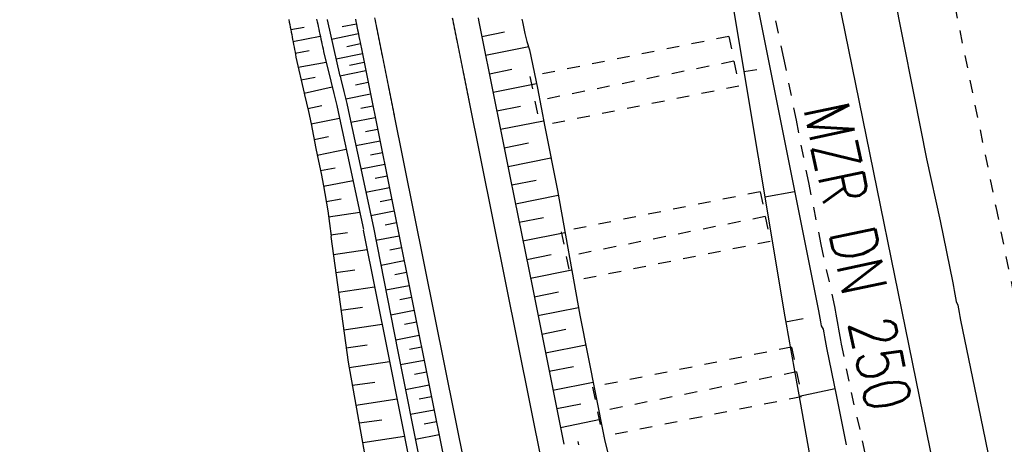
# Model space of a CAD drawing. Extents: x 447827 to 448299, y 438389 to 439851.
# Tile 38 of 116: x 447982 to 448021, y 439079 to 439096. Entities that reach past the tile are written whole.
import ezdxf

# ---------------------------------------------------------------- set-up
doc = ezdxf.new("R2010")
doc.units = 0
doc.header["$LTSCALE"] = 2
doc.header["$MEASUREMENT"] = 0
for name, pattern in [('ACAD_ISO03W100', [0.5, 0.25, -0.25]), ('ACAD_ISO05W100', [0.5, 0.25, -0.25]), ('ACAD_ISO10W100W', [0.5, 0.25, -0.25]), ('AUSGEZOGEN', [0]), ('PUNKTX2', [0.5, 0.25, -0.25])]:
    doc.linetypes.add(name, pattern=pattern)
for name, color, linetype in [('DB-Bahnachse', 7, 'CONTINUOUS'), ('DB-Boeschungen', 15, 'CONTINUOUS'), ('DB-Gleisachsen', 7, 'CONTINUOUS'), ('DB-HZV-Stützscheiben', 15, 'CONTINUOUS'), ('DB-Ingenieurbauwerke', 15, 'CONTINUOUS'), ('DB-Tiefenentwässerung', 15, 'CONTINUOUS'), ('DB-Weg-Boeschungen', 15, 'CONTINUOUS'), ('DB-Wege', 15, 'CONTINUOUS'), ('FBRTOP', 250, 'AUSGEZOGEN')]:
    doc.layers.add(name, color=color, linetype=linetype)
doc.styles.add('ROMANS', font='romans.shx', dxfattribs={"width": 0.8})

msp = doc.modelspace()

# ---------------------------------------------------------------- linework, layer by layer
at = {"layer": 'DB-Bahnachse', "linetype": 'ACAD_ISO10W100W'}
for p, q in [((448019.046, 439096.083), (448020.666, 439088.145)), ((448020.666, 439088.145), (448022.153, 439080.868))]:
    msp.add_line(p, q, dxfattribs=at)
at = {"layer": 'DB-Boeschungen', "linetype": 'Continuous'}
for p, q in [((448008.067, 439112.143), (448013.69, 439083.978)), ((448008.24, 439108.528), (448012.348, 439083.815)), ((448010.741, 439093.483), (448011.249, 439093.574)), ((448011.561, 439088.55), (448012.736, 439088.76)), ((448013.677, 439084.052), (448013.703, 439083.905)), ((448012.348, 439083.815), (448012.374, 439083.667)), ((448012.374, 439083.667), (448012.401, 439083.52)), ((448012.383, 439083.618), (448013.072, 439083.741)), ((448013.703, 439083.905), (448013.73, 439083.757)), ((448013.73, 439083.757), (448013.756, 439083.609)), ((448013.756, 439083.609), (448013.782, 439083.462)), ((448012.401, 439083.52), (448012.427, 439083.372)), ((448012.427, 439083.372), (448012.454, 439083.224)), ((448012.454, 439083.224), (448012.48, 439083.077)), ((448013.782, 439083.462), (448013.858, 439083.323)), ((448013.858, 439083.323), (448013.884, 439083.175)), ((448012.48, 439083.077), (448012.506, 439082.929)), ((448012.506, 439082.929), (448012.533, 439082.781)), ((448013.884, 439083.175), (448013.911, 439083.027)), ((448013.911, 439083.027), (448013.937, 439082.88)), ((448013.937, 439082.88), (448013.964, 439082.732)), ((448012.533, 439082.781), (448012.559, 439082.634)), ((448012.559, 439082.634), (448012.585, 439082.486)), ((448012.585, 439082.486), (448012.612, 439082.338)), ((448013.964, 439082.732), (448013.99, 439082.584)), ((448013.99, 439082.584), (448014.382, 439080.674)), ((448012.612, 439082.338), (448012.963, 439080.369)), ((448014.329, 439080.969), (448012.911, 439080.665)), ((448014.382, 439080.674), (448014.774, 439078.763)), ((448012.963, 439080.369), (448013.306, 439078.45))]:
    msp.add_line(p, q, dxfattribs=at)
at = {"layer": 'DB-Gleisachsen', "linetype": 'Continuous'}
for p, q in [((448016.474, 439097.402), (448016.963, 439094.95)), ((448016.963, 439094.95), (448017.451, 439092.497)), ((448017.451, 439092.497), (448017.94, 439090.045)), ((448017.94, 439090.045), (448018.478, 439087.601)), ((448018.478, 439087.601), (448018.967, 439085.149)), ((448018.967, 439085.149), (448018.993, 439085.002)), ((448018.993, 439085.002), (448019.019, 439084.854)), ((448019.019, 439084.854), (448019.046, 439084.706)), ((448019.046, 439084.706), (448019.072, 439084.559)), ((448019.072, 439084.559), (448019.098, 439084.411)), ((448019.098, 439084.411), (448019.174, 439084.272)), ((448019.174, 439084.272), (448019.2, 439084.124)), ((448019.2, 439084.124), (448019.227, 439083.977)), ((448019.227, 439083.977), (448019.253, 439083.829)), ((448019.253, 439083.829), (448019.279, 439083.681)), ((448019.279, 439083.681), (448019.671, 439081.771)), ((448019.671, 439081.771), (448020.063, 439079.86)), ((448020.063, 439079.86), (448020.455, 439077.949))]:
    msp.add_line(p, q, dxfattribs=at)
at = {"layer": 'DB-HZV-Stützscheiben', "linetype": 'PUNKTX2'}
for p, q in [((448010.149, 439094.873), (448002.306, 439093.294)), ((448010.149, 439094.873), (448010.544, 439092.912)), ((448002.306, 439093.294), (448002.701, 439091.333)), ((448010.544, 439092.912), (448002.701, 439091.333)), ((448011.382, 439088.746), (448003.54, 439087.167)), ((448011.382, 439088.746), (448011.777, 439086.785)), ((448003.54, 439087.167), (448003.934, 439085.206)), ((448011.777, 439086.785), (448003.934, 439085.206)), ((448012.616, 439082.619), (448004.773, 439081.04)), ((448012.616, 439082.619), (448013.011, 439080.658)), ((448004.773, 439081.04), (448005.168, 439079.079)), ((448013.011, 439080.658), (448005.168, 439079.079))]:
    msp.add_line(p, q, dxfattribs=at)
at = {"layer": 'DB-HZV-Stützscheiben', "linetype": 'ACAD_ISO05W100'}
for p, q in [((448010.346, 439093.892), (448002.504, 439092.313)), ((448011.58, 439087.765), (448003.737, 439086.186)), ((448012.813, 439081.638), (448004.971, 439080.059))]:
    msp.add_line(p, q, dxfattribs=at)
at = {"layer": 'DB-Ingenieurbauwerke', "linetype": 'Continuous'}
msp.add_line((448013.001, 439103.446), (448020.378, 439067.309), dxfattribs=at)
at = {"layer": 'DB-Tiefenentwässerung', "linetype": 'ACAD_ISO03W100'}
for p, q in [((448011.766, 439096.46), (448012.304, 439094.016)), ((448012.304, 439094.016), (448012.793, 439091.564)), ((448012.793, 439091.564), (448013.282, 439089.112)), ((448013.282, 439089.112), (448013.77, 439086.659)), ((448013.77, 439086.659), (448014.308, 439084.216)), ((448014.308, 439084.216), (448014.334, 439084.068)), ((448014.334, 439084.068), (448014.361, 439083.92)), ((448014.361, 439083.92), (448014.387, 439083.773)), ((448014.387, 439083.773), (448014.414, 439083.625)), ((448014.414, 439083.625), (448014.44, 439083.477)), ((448014.44, 439083.477), (448014.466, 439083.33)), ((448014.466, 439083.33), (448014.493, 439083.182)), ((448014.493, 439083.182), (448014.519, 439083.034)), ((448014.519, 439083.034), (448014.545, 439082.887)), ((448014.545, 439082.887), (448014.572, 439082.739)), ((448014.572, 439082.739), (448014.964, 439080.828)), ((448014.964, 439080.828), (448015.405, 439078.926)), ((448015.405, 439078.926), (448015.806, 439076.966))]:
    msp.add_line(p, q, dxfattribs=at)
at = {"layer": 'DB-Weg-Boeschungen', "linetype": 'Continuous'}
for p, q in [((447992.803, 439095.535), (447992.822, 439095.436)), ((447992.822, 439095.436), (447992.841, 439095.338)), ((447992.841, 439095.338), (447992.859, 439095.24)), ((447993.9, 439095.552), (447993.921, 439095.454)), ((447993.921, 439095.454), (447993.942, 439095.356)), ((447993.942, 439095.356), (447993.963, 439095.258)), ((447993.963, 439095.258), (447993.984, 439095.16)), ((447994.313, 439095.534), (447994.313, 439095.533)), ((447994.313, 439095.533), (447994.82, 439093.31)), ((447995.467, 439095.361), (447994.905, 439095.247)), ((448001.987, 439095.548), (448002.009, 439095.45)), ((448002.009, 439095.45), (448002.034, 439095.318)), ((448002.034, 439095.318), (448002.105, 439094.993)), ((447992.859, 439095.24), (447992.878, 439095.142)), ((447992.878, 439095.141), (447993.412, 439095.243)), ((447992.878, 439095.142), (447992.897, 439095.044)), ((447992.897, 439095.044), (447992.916, 439094.945)), ((447992.916, 439094.945), (447992.935, 439094.847)), ((447992.968, 439094.675), (447994.045, 439094.881)), ((447993.984, 439095.16), (447994.006, 439095.063)), ((447994.006, 439095.063), (447994.027, 439094.965)), ((447994.027, 439094.965), (447994.048, 439094.867)), ((447994.048, 439094.867), (447994.069, 439094.769)), ((447995.546, 439094.969), (447994.491, 439094.754)), ((448000.411, 439094.872), (448001.304, 439095.051)), ((448002.105, 439094.993), (448002.189, 439094.67)), ((447992.935, 439094.847), (447992.954, 439094.749)), ((447992.954, 439094.749), (447992.973, 439094.651)), ((447992.973, 439094.651), (447992.991, 439094.552)), ((447992.991, 439094.552), (447993.01, 439094.454)), ((447994.069, 439094.769), (447994.09, 439094.672)), ((447994.09, 439094.672), (447994.111, 439094.574)), ((447994.111, 439094.574), (447994.132, 439094.476)), ((447994.132, 439094.476), (447994.153, 439094.378)), ((447995.625, 439094.577), (447995.087, 439094.467)), ((448000.56, 439094.132), (448002.266, 439094.474)), ((448002.189, 439094.67), (448002.291, 439094.35)), ((447993.01, 439094.454), (447993.029, 439094.356)), ((447993.029, 439094.356), (447993.048, 439094.258)), ((447993.048, 439094.258), (447993.067, 439094.16)), ((447993.057, 439094.208), (447993.601, 439094.313)), ((447993.067, 439094.16), (447993.086, 439094.061)), ((447994.153, 439094.378), (447994.174, 439094.281)), ((447994.174, 439094.281), (447994.455, 439093.113)), ((447995.704, 439094.185), (447994.668, 439093.974)), ((448002.291, 439094.35), (448002.599, 439092.827)), ((447993.086, 439094.061), (447993.407, 439092.636)), ((447993.178, 439093.654), (447994.275, 439093.861)), ((447995.773, 439093.844), (447995.2, 439093.727)), ((447995.84, 439093.511), (447994.82, 439093.31)), ((447994.821, 439093.31), (447994.847, 439093.192)), ((448000.707, 439093.401), (448001.599, 439093.58)), ((447993.288, 439093.166), (447993.844, 439093.271)), ((447994.455, 439093.113), (447994.576, 439092.627)), ((447994.847, 439093.192), (447994.968, 439092.706)), ((447995.932, 439093.05), (447995.432, 439092.951)), ((448000.854, 439092.67), (448002.564, 439093.012)), ((447993.407, 439092.636), (447994.512, 439092.88)), ((447993.407, 439092.636), (447993.424, 439092.566)), ((447993.424, 439092.566), (447993.504, 439092.242)), ((447994.576, 439092.627), (447994.697, 439092.142)), ((447994.968, 439092.706), (447995.089, 439092.221)), ((447996.025, 439092.589), (447995.047, 439092.396)), ((448002.599, 439092.827), (448002.891, 439091.304)), ((447993.504, 439092.242), (447993.581, 439091.917)), ((447993.556, 439092.027), (447994.111, 439092.149)), ((447995.089, 439092.221), (447995.198, 439091.733)), ((447993.581, 439091.917), (447993.683, 439091.428)), ((447994.697, 439092.142), (447994.806, 439091.654)), ((447996.118, 439092.127), (447995.636, 439092.033)), ((448001.001, 439091.939), (448001.929, 439092.125)), ((447993.683, 439091.428), (447993.777, 439090.936)), ((447993.684, 439091.422), (447994.806, 439091.652)), ((447994.806, 439091.654), (447994.908, 439091.164)), ((447995.198, 439091.733), (447995.3, 439091.243)), ((447996.211, 439091.666), (447995.251, 439091.477)), ((448001.148, 439091.208), (448002.844, 439091.548)), ((447994.908, 439091.164), (447995.012, 439090.675)), ((447995.3, 439091.243), (447995.404, 439090.754)), ((447996.304, 439091.205), (447995.826, 439091.111)), ((448002.891, 439091.304), (448003.388, 439088.801)), ((447993.777, 439090.936), (447993.873, 439090.446)), ((447993.801, 439090.81), (447994.368, 439090.922)), ((447995.012, 439090.675), (447995.118, 439090.186)), ((447995.404, 439090.754), (447995.51, 439090.265)), ((447996.397, 439090.744), (447995.447, 439090.557)), ((448001.296, 439090.477), (448002.255, 439090.669)), ((447993.873, 439090.446), (447993.972, 439089.956)), ((447993.924, 439090.193), (447995.067, 439090.423)), ((447995.51, 439090.265), (447995.721, 439089.288)), ((447996.489, 439090.283), (447996.018, 439090.19)), ((447993.972, 439089.956), (447994.072, 439089.466)), ((447995.118, 439090.186), (447995.329, 439089.209)), ((447996.582, 439089.822), (447995.646, 439089.638)), ((448001.443, 439089.746), (448003.133, 439090.084)), ((447994.048, 439089.581), (447994.624, 439089.694)), ((447994.072, 439089.466), (447994.167, 439088.975)), ((447994.168, 439088.972), (447995.333, 439089.188)), ((447995.329, 439089.209), (447995.539, 439088.231)), ((447995.721, 439089.288), (447995.932, 439088.31)), ((447996.675, 439089.361), (447996.21, 439089.27)), ((448001.59, 439089.015), (448002.548, 439089.207)), ((447994.167, 439088.975), (447994.335, 439087.989)), ((447996.768, 439088.9), (447995.844, 439088.718)), ((448003.388, 439088.801), (448004.269, 439083.878)), ((447994.271, 439088.365), (447994.871, 439088.465)), ((447995.932, 439088.31), (447996.142, 439087.332)), ((447996.861, 439088.439), (447996.402, 439088.349)), ((448001.737, 439088.275), (448003.422, 439088.612)), ((447994.335, 439087.989), (447994.409, 439087.493)), ((447994.371, 439087.755), (447995.602, 439087.941)), ((447995.539, 439088.231), (447995.75, 439087.253)), ((447996.954, 439087.978), (447996.042, 439087.798)), ((447994.409, 439087.493), (447994.478, 439086.997)), ((447997.046, 439087.517), (447996.594, 439087.428)), ((448001.885, 439087.544), (448002.843, 439087.736)), ((447994.454, 439087.048), (447995.11, 439087.136)), ((447995.739, 439087.236), (447996.719, 439082.329)), ((447996.142, 439087.332), (447997.106, 439082.44)), ((448002.032, 439086.804), (448003.687, 439087.135)), ((447994.463, 439086.983), (447995.146, 439082.029)), ((447997.151, 439086.998), (447996.235, 439086.817)), ((447994.562, 439086.267), (447995.893, 439086.468)), ((447997.243, 439086.536), (447996.787, 439086.447)), ((447997.348, 439086.017), (447996.437, 439085.838)), ((448002.18, 439086.073), (448003.137, 439086.265)), ((447994.659, 439085.562), (447995.411, 439085.663)), ((447997.44, 439085.556), (447996.98, 439085.465)), ((448002.326, 439085.333), (448003.951, 439085.659)), ((447996.85, 439085.336), (447996.85, 439085.336)), ((447994.767, 439084.781), (447996.186, 439084.995)), ((447997.544, 439085.037), (447996.63, 439084.857)), ((448002.475, 439084.603), (448003.431, 439084.794)), ((447997.637, 439084.576), (447997.173, 439084.484)), ((447994.864, 439084.076), (447995.702, 439084.189)), ((447997.741, 439084.056), (447996.823, 439083.876)), ((448002.621, 439083.863), (448004.215, 439084.182)), ((448004.269, 439083.878), (448005.222, 439079.104)), ((447994.972, 439083.295), (447996.48, 439083.522)), ((447997.834, 439083.595), (447997.366, 439083.503)), ((448002.771, 439083.132), (448003.726, 439083.323)), ((447997.938, 439083.076), (447997.017, 439082.894)), ((447995.069, 439082.59), (447995.892, 439082.701)), ((447998.031, 439082.615), (447997.559, 439082.522)), ((448002.915, 439082.392), (448004.503, 439082.71)), ((447996.719, 439082.329), (447997.668, 439077.574)), ((447997.106, 439082.44), (447998.064, 439077.642)), ((447998.135, 439082.095), (447997.211, 439081.914)), ((447995.146, 439082.029), (447995.994, 439077.288)), ((447995.185, 439081.81), (447996.774, 439082.05)), ((448003.067, 439081.662), (448004.02, 439081.852)), ((447998.228, 439081.634), (447997.752, 439081.541)), ((447995.311, 439081.109), (447996.191, 439081.228)), ((447998.332, 439081.115), (447997.407, 439080.933)), ((448003.209, 439080.921), (448004.796, 439081.239)), ((447995.45, 439080.333), (447997.068, 439080.577)), ((447998.425, 439080.654), (447997.945, 439080.56)), ((447998.529, 439080.135), (447997.603, 439079.952)), ((448003.362, 439080.191), (448004.315, 439080.382)), ((447995.575, 439079.631), (447996.466, 439079.752)), ((448003.504, 439079.45), (448005.09, 439079.768)), ((447998.621, 439079.673), (447998.138, 439079.578)), ((447995.714, 439078.856), (447997.362, 439079.104)), ((447998.726, 439079.154), (447997.798, 439078.972)), ((448005.222, 439079.104), (448005.249, 439078.971)), ((448005.249, 439078.971), (448006.426, 439074.095)), ((448004.192, 439078.893), (448004.219, 439078.758))]:
    msp.add_line(p, q, dxfattribs=at)
at = {"layer": 'DB-Wege', "linetype": 'Continuous'}
for p, q in [((447995.428, 439095.553), (447995.448, 439095.455)), ((447995.448, 439095.455), (447995.468, 439095.357)), ((447995.468, 439095.357), (447995.488, 439095.259)), ((447995.488, 439095.259), (447995.512, 439095.139)), ((447996.183, 439095.603), (447996.203, 439095.505)), ((447996.203, 439095.505), (447996.223, 439095.407)), ((447996.223, 439095.407), (447996.243, 439095.309)), ((447996.243, 439095.309), (447996.262, 439095.211)), ((447999.243, 439095.607), (447999.262, 439095.509)), ((447999.262, 439095.509), (447999.282, 439095.411)), ((447999.282, 439095.411), (447999.302, 439095.313)), ((447999.302, 439095.313), (447999.322, 439095.215)), ((448000.263, 439095.608), (448000.282, 439095.51)), ((448000.282, 439095.51), (448000.322, 439095.314)), ((448000.322, 439095.314), (448000.519, 439094.334)), ((447995.512, 439095.139), (447995.532, 439095.039)), ((447995.532, 439095.039), (447995.547, 439094.965)), ((447995.547, 439094.965), (447995.567, 439094.867)), ((447995.567, 439094.867), (447995.591, 439094.747)), ((447996.262, 439095.211), (447996.282, 439095.113)), ((447996.282, 439095.113), (447996.302, 439095.015)), ((447996.302, 439095.015), (447996.321, 439094.917)), ((447996.321, 439094.917), (447996.341, 439094.819)), ((447999.322, 439095.215), (447999.341, 439095.117)), ((447999.341, 439095.117), (447999.361, 439095.019)), ((447999.361, 439095.019), (447999.381, 439094.921)), ((447999.381, 439094.921), (447999.401, 439094.823)), ((447995.591, 439094.747), (447995.61, 439094.649)), ((447995.61, 439094.649), (447995.626, 439094.573)), ((447995.626, 439094.573), (447995.665, 439094.377)), ((447996.341, 439094.819), (447996.361, 439094.721)), ((447996.361, 439094.721), (447996.381, 439094.623)), ((447996.381, 439094.623), (447996.4, 439094.525)), ((447996.4, 439094.525), (447996.42, 439094.427)), ((447999.401, 439094.823), (447999.42, 439094.725)), ((447999.42, 439094.725), (447999.44, 439094.627)), ((447999.44, 439094.627), (447999.46, 439094.529)), ((447999.46, 439094.529), (447999.48, 439094.431)), ((447995.665, 439094.377), (447995.863, 439093.396)), ((447996.42, 439094.427), (447996.44, 439094.329)), ((447996.44, 439094.329), (447996.46, 439094.231)), ((447996.46, 439094.231), (447996.479, 439094.133)), ((447996.479, 439094.133), (447996.499, 439094.035)), ((447999.48, 439094.431), (447999.499, 439094.333)), ((447999.499, 439094.333), (447999.519, 439094.235)), ((447999.519, 439094.235), (447999.539, 439094.137)), ((447999.539, 439094.137), (447999.559, 439094.039)), ((448000.519, 439094.334), (448000.717, 439093.354)), ((447996.499, 439094.035), (447996.519, 439093.937)), ((447996.519, 439093.937), (447996.539, 439093.839)), ((447996.539, 439093.839), (447996.558, 439093.741)), ((447996.558, 439093.741), (447996.578, 439093.643)), ((447999.559, 439094.039), (447999.578, 439093.941)), ((447999.578, 439093.941), (447999.598, 439093.843)), ((447999.598, 439093.843), (447999.618, 439093.744)), ((447999.618, 439093.744), (447999.637, 439093.646)), ((447995.863, 439093.396), (447996.06, 439092.416)), ((447996.578, 439093.643), (447996.598, 439093.545)), ((447996.598, 439093.545), (447996.618, 439093.446)), ((447996.618, 439093.446), (447996.637, 439093.348)), ((447996.637, 439093.348), (447996.657, 439093.25)), ((447999.637, 439093.646), (447999.657, 439093.548)), ((447999.657, 439093.548), (447999.677, 439093.45)), ((447999.677, 439093.45), (447999.697, 439093.352)), ((447999.697, 439093.352), (447999.716, 439093.254)), ((448000.717, 439093.354), (448000.914, 439092.373)), ((447996.657, 439093.25), (447996.677, 439093.152)), ((447996.677, 439093.152), (447996.697, 439093.054)), ((447996.697, 439093.054), (447996.716, 439092.956)), ((447996.716, 439092.956), (447996.736, 439092.858)), ((447999.716, 439093.254), (447999.736, 439093.156)), ((447999.736, 439093.156), (447999.756, 439093.058)), ((447999.756, 439093.058), (447999.776, 439092.96)), ((447999.776, 439092.96), (447999.795, 439092.862)), ((447996.736, 439092.858), (447996.756, 439092.76)), ((447996.756, 439092.76), (447996.775, 439092.662)), ((447996.775, 439092.662), (447996.795, 439092.564)), ((447996.795, 439092.564), (447996.815, 439092.466)), ((447999.795, 439092.862), (447999.815, 439092.764)), ((447999.815, 439092.764), (447999.835, 439092.666)), ((447999.835, 439092.666), (447999.855, 439092.568)), ((447999.855, 439092.568), (447999.874, 439092.47)), ((447996.06, 439092.416), (447996.257, 439091.436)), ((447996.815, 439092.466), (447996.835, 439092.368)), ((447996.835, 439092.368), (447996.854, 439092.27)), ((447996.854, 439092.27), (447996.874, 439092.172)), ((447996.874, 439092.172), (447996.894, 439092.074)), ((447999.874, 439092.47), (448004.906, 439067.434)), ((447999.874, 439092.47), (447999.894, 439092.372)), ((448000.914, 439092.373), (448001.111, 439091.393)), ((447996.894, 439092.074), (447996.914, 439091.976)), ((447996.914, 439091.976), (447996.933, 439091.878)), ((447996.933, 439091.878), (447996.953, 439091.78)), ((447996.935, 439091.87), (448001.965, 439066.843)), ((447996.257, 439091.436), (447996.455, 439090.455)), ((448001.111, 439091.393), (448001.309, 439090.413)), ((447996.455, 439090.455), (447996.652, 439089.475)), ((448001.309, 439090.413), (448001.506, 439089.432)), ((447996.652, 439089.475), (447996.849, 439088.495)), ((448001.506, 439089.432), (448001.703, 439088.452)), ((447996.849, 439088.495), (447997.047, 439087.514)), ((448001.703, 439088.452), (448002.402, 439084.966)), ((447997.047, 439087.514), (447998.997, 439077.801)), ((448002.402, 439084.966), (448003.645, 439078.782))]:
    msp.add_line(p, q, dxfattribs=at)
at = {"layer": 'FBRTOP'}
for points in [[(448034.372, 439384.926, -0.000001), (448050.087, 439286.169, -0.000002), (448057.944, 439236.79), (448081.515, 439088.654, 0.000001), (448091.337, 439026.931, -0.000001), (448101.158, 438965.207, -0.000001), (448105.087, 438940.518, 0.000002), (448109.015, 438915.828, 0.000007), (448110.98, 438903.483, -0.000017)], [(448068.197, 439390.308, -0.000001), (448083.912, 439291.551, -0.000002), (448091.769, 439242.172), (448115.34, 439094.036, 0.000001), (448125.161, 439032.313, -0.000001), (448134.983, 438970.589, -0.000001), (448138.911, 438945.9, 0.000002), (448142.84, 438921.21, 0.000007), (448144.804, 438908.866, -0.000017)]]:
    msp.add_lwpolyline(points, format="xyb", dxfattribs=at)

# ---------------------------------------------------------------- texts
at = {"layer": 'DB-Tiefenentwässerung', "linetype": 'Continuous', "style": 'ROMANS', "oblique": 0, "width": 0.8}
msp.add_text('MZR DN 250', height=1.8, rotation=281.8498, dxfattribs=at).set_placement((448013.078, 439092.047))

doc.saveas('drawing.dxf')
